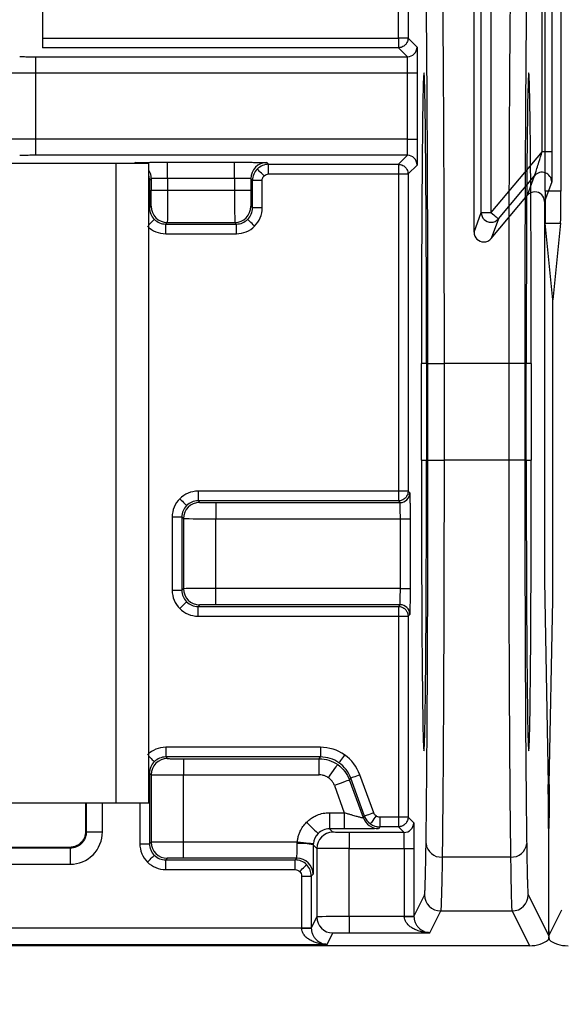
# Model space of a CAD drawing. Extents: x 897.4 to 914.4, y -8.5 to 2.5.
# Tile 25 of 102: x 903.051 to 903.382, y -1.796 to -1.196. Entities that reach past the tile are written whole.
import ezdxf

# ---------------------------------------------------------------- set-up
doc = ezdxf.new("R2010")
doc.units = 0
doc.header["$LTSCALE"] = 4
doc.header["$MEASUREMENT"] = 0
doc.layers.get('0').update_dxf_attribs({"linetype": 'CONTINUOUS'})
doc.layers.get('DEFPOINTS').update_dxf_attribs({"linetype": 'CONTINUOUS'})
doc.layers.add('DIMENSIONS', color=140, linetype='CONTINUOUS')
doc.styles.get("Standard").update_dxf_attribs({"font": 'romans.shx'})
doc.dimstyles.get("Standard").update_dxf_attribs({"dimtxt": 0.15, "dimasz": 0.18, "dimexe": 0.0625, "dimexo": 0.125, "dimgap": 0.0625, "dimtad": 0, "dimtih": 1, "dimtoh": 1, "dimzin": 0, "dimdsep": 46, "dimtxsty": 'Standard', "dimcen": 0, "dimadec": 0, "dimazin": 0, "dimtfac": 1, "dimtofl": 0, "dimtmove": 0, "dimatfit": 3, "dimfxl": 1, "dimtolj": 1, "dimtzin": 0, "dimarcsym": 0})

# ---------------------------------------------------------------- blocks, each defined once
blk = doc.blocks.new('*D8')
at = {"layer": 'DEFPOINTS', "color": 0, "transparency": 16777216}
for p in [(904.34103, -1.3197), (901.40848, -1.3252), (904.34103, -3.02097)]:
    blk.add_point(p, dxfattribs=at)
at = {"layer": 'DIMENSIONS', "color": 0, "lineweight": -2, "transparency": 16777216}
for p, q in [((904.34103, -1.4447), (904.34103, -3.08347)), ((901.40848, -1.4502), (901.40848, -3.08347)), ((901.58848, -3.02097), (902.40511, -3.02097)), ((904.16103, -3.02097), (903.3444, -3.02097))]:
    blk.add_line(p, q, dxfattribs=at)
at = {"layer": 'DIMENSIONS', "color": 0, "transparency": 16777216}
for points in [[(901.58848, -2.99097), (901.58848, -3.05097), (901.40848, -3.02097)], [(904.16103, -2.99097), (904.16103, -3.05097), (904.34103, -3.02097)]]:
    blk.add_solid(points, dxfattribs=at)
at = {"layer": 'DIMENSIONS', "color": 0, "transparency": 16777216, "insert": (902.87475, -3.02097), "char_height": 0.15, "attachment_point": 5}
blk.add_mtext('\\A1;2.93\\P [74.5]', dxfattribs=at)
blk = doc.blocks.new('*D13')
at = {"layer": 'DEFPOINTS', "color": 0, "transparency": 16777216}
for p in [(901.68601, -0.17773), (902.1819, -0.17773), (901.68601, -2.29483)]:
    blk.add_point(p, dxfattribs=at)
at = {"layer": 'DIMENSIONS', "color": 0, "lineweight": -2, "transparency": 16777216}
for p, q in [((901.68601, -0.30273), (901.68601, -2.35733)), ((902.1819, -0.30273), (902.1819, -2.35733)), ((901.86601, -2.29483), (902.0019, -2.29483)), ((902.1819, -2.29483), (902.3619, -2.29483))]:
    blk.add_line(p, q, dxfattribs=at)
at = {"layer": 'DIMENSIONS', "color": 0, "transparency": 16777216}
for points in [[(901.86601, -2.26483), (901.86601, -2.32483), (901.68601, -2.29483)], [(902.0019, -2.26483), (902.0019, -2.32483), (902.1819, -2.29483)]]:
    blk.add_solid(points, dxfattribs=at)
at = {"layer": 'DIMENSIONS', "color": 0, "transparency": 16777216, "insert": (902.83154, -2.29483), "char_height": 0.15, "attachment_point": 5}
blk.add_mtext('\\A1;0.50\\P [12.6]', dxfattribs=at)

msp = doc.modelspace()

# ---------------------------------------------------------------- linework, layer by layer
for p, q in [((903.28215, -1.20674), (903.28215, -1.07102)), ((903.28806, -1.07102), (903.28806, -1.20674)), ((903.32836, -1.3252), (903.32836, -1.11687)), ((903.33272, -1.31322), (903.33272, -1.12885)), ((903.33862, -1.12885), (903.33862, -1.31322)), ((903.3716, -1.30009), (903.3716, -1.14198)), ((903.38125, -1.14198), (903.38125, -1.30009)), ((903.36986, -1.27599), (903.36986, -1.16608)), ((903.37576, -1.16608), (903.37576, -1.27599)), ((903.06515, -1.18403), (903.06515, -1.21273)), ((903.06515, -1.20674), (903.28215, -1.20674)), ((903.28806, -1.20674), (903.28215, -1.20674)), ((903.28215, -1.20674), (903.28215, -1.21264)), ((903.28806, -1.20674), (903.29354, -1.21222)), ((903.28215, -1.21264), (903.06515, -1.21264)), ((903.28764, -1.21813), (903.28215, -1.21264)), ((903.06098, -1.22797), (903.06098, -1.21813)), ((903.06098, -1.21813), (903.28764, -1.21813)), ((903.06098, -1.26843), (903.06098, -1.22797)), ((903.06098, -1.22797), (903.28778, -1.22797)), ((903.28778, -1.22797), (903.29368, -1.22797)), ((903.28778, -1.26843), (903.28778, -1.22797)), ((903.29368, -1.22797), (903.29368, -1.26843)), ((903.28778, -1.26843), (903.06098, -1.26843)), ((903.06098, -1.27827), (903.06098, -1.26843)), ((903.28778, -1.26843), (903.29368, -1.26843)), ((903.28764, -1.27827), (903.06098, -1.27827)), ((903.28215, -1.28376), (903.28764, -1.27827)), ((903.36986, -1.27599), (903.33862, -1.31322)), ((903.36986, -1.27599), (903.37576, -1.27599)), ((902.68501, -1.28312), (903.10986, -1.28312)), ((903.10986, -1.28312), (903.10986, -1.67312)), ((903.10986, -1.28312), (903.12993, -1.28312)), ((903.12115, -1.28312), (903.12158, -1.28269)), ((903.12993, -1.67312), (903.12993, -1.28312)), ((903.14127, -1.28252), (903.18224, -1.28252)), ((903.14127, -1.29236), (903.14127, -1.28252)), ((903.18224, -1.29236), (903.18224, -1.28252)), ((903.20193, -1.28269), (903.20299, -1.28376)), ((903.20299, -1.28376), (903.28215, -1.28376)), ((903.20299, -1.28966), (903.20299, -1.28376)), ((903.28215, -1.28376), (903.28215, -1.28966)), ((903.29354, -1.28418), (903.28806, -1.28966)), ((903.20299, -1.28966), (903.28215, -1.28966)), ((903.28215, -1.28966), (903.28806, -1.28966)), ((903.28215, -1.28966), (903.28215, -1.48312)), ((903.28806, -1.28966), (903.28806, -1.48312)), ((903.34315, -1.31701), (903.36523, -1.29069)), ((903.36087, -1.30267), (903.36523, -1.29069)), ((903.12993, -1.2936), (903.13036, -1.2936)), ((903.13143, -1.29253), (903.13036, -1.2936)), ((903.13036, -1.2936), (903.13036, -1.31035)), ((903.13143, -1.29253), (903.13143, -1.29953)), ((903.18224, -1.29236), (903.14127, -1.29236)), ((903.14127, -1.29236), (903.14127, -1.29953)), ((903.18224, -1.29236), (903.18224, -1.29953)), ((903.19208, -1.29253), (903.19208, -1.29953)), ((903.19315, -1.2936), (903.19208, -1.29253)), ((903.19315, -1.31035), (903.19315, -1.2936)), ((903.19906, -1.2936), (903.19315, -1.2936)), ((903.19906, -1.31035), (903.19906, -1.2936)), ((903.37566, -1.29449), (903.3713, -1.30647)), ((903.13143, -1.29953), (903.14127, -1.29953)), ((903.14127, -1.29953), (903.18224, -1.29953)), ((903.18224, -1.29953), (903.19208, -1.29953)), ((903.33879, -1.32899), (903.36087, -1.30267)), ((903.38125, -1.30009), (903.3716, -1.30009)), ((903.3713, -1.30647), (903.3713, -1.5227)), ((903.12993, -1.31035), (903.13036, -1.31035)), ((903.13036, -1.31035), (903.13134, -1.30937)), ((903.19217, -1.30937), (903.19315, -1.31035)), ((903.19906, -1.31035), (903.19315, -1.31035)), ((903.32836, -1.3252), (903.33272, -1.31322)), ((903.33272, -1.31322), (903.33862, -1.31322)), ((903.1402, -1.3202), (903.14118, -1.31922)), ((903.1402, -1.3202), (903.18331, -1.3202)), ((903.1402, -1.3261), (903.1402, -1.3202)), ((903.14118, -1.31922), (903.18233, -1.31922)), ((903.18233, -1.31922), (903.18331, -1.3202)), ((903.18331, -1.3261), (903.18331, -1.3202)), ((903.34315, -1.31701), (903.33879, -1.32899)), ((903.37642, -1.36649), (903.37176, -1.3197)), ((903.37176, -1.3197), (903.38109, -1.3197)), ((903.38109, -1.3197), (903.37642, -1.36649)), ((903.1402, -1.3261), (903.18331, -1.3261)), ((903.37642, -1.5227), (903.37642, -1.36649)), ((903.29621, -1.46425), (903.29621, -1.4052)), ((903.2993, -1.4052), (903.29621, -1.4052)), ((903.2993, -1.4052), (903.2993, -1.46425)), ((903.30016, -1.46425), (903.30016, -1.4052)), ((903.30016, -1.4052), (903.31, -1.4052)), ((903.31, -1.4052), (903.31, -1.46425)), ((903.34944, -1.4052), (903.31, -1.4052)), ((903.34944, -1.4052), (903.34944, -1.46425)), ((903.35928, -1.4052), (903.34944, -1.4052)), ((903.35928, -1.4052), (903.35928, -1.46425)), ((903.36014, -1.46425), (903.36014, -1.4052)), ((903.36323, -1.4052), (903.36014, -1.4052)), ((903.36323, -1.4052), (903.36323, -1.46425)), ((903.29621, -1.46425), (903.2993, -1.46425)), ((903.30016, -1.46425), (903.31, -1.46425)), ((903.34944, -1.46425), (903.31, -1.46425)), ((903.35928, -1.46425), (903.34944, -1.46425)), ((903.36014, -1.46425), (903.36323, -1.46425)), ((903.15991, -1.48312), (903.15991, -1.48902)), ((903.28215, -1.48312), (903.15991, -1.48312)), ((903.28215, -1.48312), (903.28215, -1.48902)), ((903.28806, -1.48312), (903.28215, -1.48312)), ((903.28806, -1.48312), (903.28913, -1.48418)), ((903.15991, -1.48902), (903.16089, -1.49)), ((903.28215, -1.48902), (903.15991, -1.48902)), ((903.28322, -1.49009), (903.28215, -1.48902)), ((903.17073, -1.49009), (903.17073, -1.49993)), ((903.17073, -1.49009), (903.28322, -1.49009)), ((903.14416, -1.49886), (903.14416, -1.5436)), ((903.14416, -1.49886), (903.15007, -1.49886)), ((903.15007, -1.49886), (903.15105, -1.49985)), ((903.15007, -1.49886), (903.15007, -1.5436)), ((903.15105, -1.49985), (903.15105, -1.54262)), ((903.17073, -1.49993), (903.28336, -1.49993)), ((903.17073, -1.54253), (903.17073, -1.49993)), ((903.28336, -1.54253), (903.28336, -1.49993)), ((903.28336, -1.49993), (903.28926, -1.49993)), ((903.28926, -1.49993), (903.28926, -1.54253)), ((903.15105, -1.54262), (903.15007, -1.5436)), ((903.28336, -1.54253), (903.17073, -1.54253)), ((903.17073, -1.55237), (903.17073, -1.54253)), ((903.28336, -1.54253), (903.28926, -1.54253)), ((903.14416, -1.5436), (903.15007, -1.5436)), ((903.16089, -1.55246), (903.15991, -1.55344)), ((903.15991, -1.55344), (903.28215, -1.55344)), ((903.15991, -1.55935), (903.15991, -1.55344)), ((903.28322, -1.55237), (903.17073, -1.55237)), ((903.28215, -1.55344), (903.28322, -1.55237)), ((903.28215, -1.55344), (903.28215, -1.55935)), ((903.37145, -1.54946), (903.37356, -1.66207)), ((903.37417, -1.66207), (903.37627, -1.54946)), ((903.15991, -1.55935), (903.28215, -1.55935)), ((903.28215, -1.55935), (903.28806, -1.55935)), ((903.28215, -1.55935), (903.28215, -1.68194)), ((903.28913, -1.55828), (903.28806, -1.55935)), ((903.28806, -1.55935), (903.28806, -1.68194)), ((903.1402, -1.63935), (903.1402, -1.64525)), ((903.2346, -1.63935), (903.1402, -1.63935)), ((903.2346, -1.63935), (903.2346, -1.64525)), ((903.1402, -1.64525), (903.14118, -1.64623)), ((903.2346, -1.64525), (903.1402, -1.64525)), ((903.23385, -1.64632), (903.2346, -1.64525)), ((903.15103, -1.64632), (903.15103, -1.65616)), ((903.15103, -1.64632), (903.23385, -1.64632)), ((903.23385, -1.65616), (903.23385, -1.64632)), ((903.12993, -1.65509), (903.13036, -1.65509)), ((903.13036, -1.65509), (903.13134, -1.65608)), ((903.13036, -1.65509), (903.13036, -1.6982)), ((903.13134, -1.65608), (903.13134, -1.69722)), ((903.15103, -1.69713), (903.15103, -1.65616)), ((903.15103, -1.65616), (903.23385, -1.65616)), ((903.26708, -1.67935), (903.25865, -1.65618)), ((903.2431, -1.66264), (903.24914, -1.67924)), ((903.25235, -1.65927), (903.2531, -1.6582)), ((903.26078, -1.68243), (903.25235, -1.65927)), ((903.26153, -1.68137), (903.2531, -1.6582)), ((902.68501, -1.67312), (903.10986, -1.67312)), ((903.09136, -1.67312), (903.09136, -1.69055)), ((903.09179, -1.67312), (903.09179, -1.69098)), ((903.10163, -1.69098), (903.10163, -1.67312)), ((903.10986, -1.67312), (903.12993, -1.67312)), ((903.12445, -1.67312), (903.12445, -1.6982)), ((903.24008, -1.67924), (903.24008, -1.68908)), ((903.24008, -1.67924), (903.24914, -1.67924)), ((903.24914, -1.67924), (903.24914, -1.68908)), ((903.26078, -1.68243), (903.26153, -1.68137)), ((903.27078, -1.68194), (903.27078, -1.68784)), ((903.28215, -1.68194), (903.27078, -1.68194)), ((903.28215, -1.68194), (903.28215, -1.68784)), ((903.28806, -1.68194), (903.28215, -1.68194)), ((903.28806, -1.68194), (903.29148, -1.68536)), ((903.09136, -1.69055), (903.09179, -1.69098)), ((903.09179, -1.69098), (903.10163, -1.69098)), ((903.24219, -1.69118), (903.24008, -1.68908)), ((903.24914, -1.68908), (903.24008, -1.68908)), ((903.25203, -1.69126), (903.25203, -1.70111)), ((903.28558, -1.69126), (903.25203, -1.69126)), ((903.27078, -1.68784), (903.27003, -1.68891)), ((903.28215, -1.68784), (903.27078, -1.68784)), ((903.28558, -1.69126), (903.28215, -1.68784)), ((903.3737, -1.68883), (903.3737, -1.72724)), ((903.37402, -1.72724), (903.37402, -1.68883)), ((903.12445, -1.6982), (903.13036, -1.6982)), ((903.13134, -1.69722), (903.13036, -1.6982)), ((903.22048, -1.69713), (903.15103, -1.69713)), ((903.15103, -1.70698), (903.15103, -1.69713)), ((903.23234, -1.70102), (903.23024, -1.69892)), ((903.08195, -1.70082), (902.70583, -1.70082)), ((903.08152, -1.70039), (902.70626, -1.70039)), ((903.08195, -1.70082), (903.08152, -1.70039)), ((903.08195, -1.70082), (903.08195, -1.71067)), ((903.23234, -1.70102), (903.23234, -1.74275)), ((903.25203, -1.70111), (903.28571, -1.70111)), ((903.25203, -1.74258), (903.25203, -1.70111)), ((903.28571, -1.70111), (903.28571, -1.74231)), ((903.28571, -1.70111), (903.29162, -1.70111)), ((903.29162, -1.70111), (903.29162, -1.74231)), ((902.70583, -1.71067), (903.08195, -1.71067)), ((903.14118, -1.70706), (903.1402, -1.70804)), ((903.1402, -1.70804), (903.21916, -1.70804)), ((903.1402, -1.71395), (903.1402, -1.70804)), ((903.22023, -1.70698), (903.15103, -1.70698)), ((903.21916, -1.70804), (903.22023, -1.70698)), ((903.21916, -1.71395), (903.21916, -1.70804)), ((903.35057, -1.70631), (903.30887, -1.70631)), ((903.1402, -1.71395), (903.21916, -1.71395)), ((903.23007, -1.71682), (903.229, -1.71788)), ((903.2231, -1.71788), (903.2231, -1.74943)), ((903.2231, -1.71788), (903.229, -1.71788)), ((903.229, -1.71788), (903.229, -1.74943)), ((903.2981, -1.72934), (903.29162, -1.74231)), ((903.36133, -1.72934), (903.37386, -1.7544)), ((903.30133, -1.75242), (903.30795, -1.73918)), ((903.30795, -1.73918), (903.35149, -1.73918)), ((903.35149, -1.73918), (903.3621, -1.76041)), ((903.37386, -1.7544), (903.38183, -1.73847)), ((903.23234, -1.74275), (903.229, -1.74943)), ((903.28572, -1.74258), (903.25203, -1.74258)), ((903.25203, -1.74258), (903.25203, -1.75242)), ((903.28571, -1.74231), (903.29162, -1.74231)), ((903.28572, -1.74258), (903.28571, -1.74231)), ((903.2231, -1.7497), (902.56468, -1.7497)), ((903.2231, -1.7497), (903.2231, -1.74943)), ((903.2231, -1.74943), (903.229, -1.74943)), ((903.23871, -1.75954), (903.24219, -1.75259)), ((903.25203, -1.75242), (903.30133, -1.75242)), ((902.54907, -1.75954), (903.23871, -1.75954)), ((903.3621, -1.76041), (902.42568, -1.76041))]:
    msp.add_line(p, q)
at = {"flags": 128}
for points in [[(903.12447, -1.28312), (903.1235, -1.28288), (903.12158, -1.28269)], [(903.20021, -1.29081), (903.1994, -1.29001), (903.19862, -1.28923), (903.1979, -1.28851), (903.19727, -1.28788), (903.19675, -1.28736), (903.19637, -1.28697), (903.19612, -1.28673), (903.19603, -1.28664)], [(903.33862, -1.31322), (903.3395, -1.31395), (903.34034, -1.31466), (903.34112, -1.31532), (903.34181, -1.31589), (903.34237, -1.31636), (903.34279, -1.31672), (903.34305, -1.31694), (903.34315, -1.31701)], [(903.12993, -1.32062), (903.13065, -1.3199), (903.13137, -1.31919), (903.132, -1.31856), (903.13252, -1.31804), (903.13291, -1.31765), (903.13315, -1.3174), (903.13324, -1.31731)], [(903.19444, -1.32149), (903.19364, -1.32068), (903.19286, -1.3199), (903.19214, -1.31919), (903.19151, -1.31856), (903.19099, -1.31804), (903.1906, -1.31765), (903.19036, -1.3174), (903.19027, -1.31731)], [(903.14877, -1.48773), (903.14958, -1.48854), (903.15036, -1.48932), (903.15108, -1.49003), (903.15171, -1.49066), (903.15223, -1.49118), (903.15262, -1.49157), (903.15286, -1.49182), (903.15295, -1.49191)], [(903.14877, -1.55473), (903.14958, -1.55393), (903.15036, -1.55315), (903.15108, -1.55243), (903.15171, -1.5518), (903.15223, -1.55128), (903.15262, -1.55089), (903.15286, -1.55065), (903.15295, -1.55056)], [(903.12993, -1.64483), (903.13065, -1.64555), (903.13137, -1.64626), (903.132, -1.64689), (903.13252, -1.64741), (903.13291, -1.6478), (903.13315, -1.64805), (903.13324, -1.64813)], [(903.24928, -1.64397), (903.24862, -1.64491), (903.24799, -1.64581), (903.24741, -1.64665), (903.2469, -1.64738), (903.24647, -1.64798), (903.24616, -1.64843), (903.24596, -1.64871), (903.24589, -1.64881)], [(903.2395, -1.65794), (903.24059, -1.65638), (903.24165, -1.65487), (903.24262, -1.65349), (903.24347, -1.65227), (903.24417, -1.65127), (903.2447, -1.65052), (903.24503, -1.65005), (903.24514, -1.64988)], [(903.25865, -1.65618), (903.25757, -1.65658), (903.25653, -1.65695), (903.25558, -1.6573), (903.25474, -1.65761), (903.25405, -1.65786), (903.25353, -1.65805), (903.25321, -1.65816), (903.2531, -1.6582)], [(903.25235, -1.65927), (903.25216, -1.65934), (903.25162, -1.65953), (903.25076, -1.65985), (903.24961, -1.66027), (903.24822, -1.66078), (903.24662, -1.66136), (903.2449, -1.66198), (903.2431, -1.66264)], [(903.26708, -1.67935), (903.266, -1.67974), (903.26496, -1.68011), (903.26401, -1.68046), (903.26317, -1.68077), (903.26248, -1.68102), (903.26196, -1.68121), (903.26164, -1.68132), (903.26153, -1.68137)], [(903.26852, -1.68122), (903.26786, -1.68216), (903.26723, -1.68306), (903.26665, -1.6839), (903.26614, -1.68463), (903.26571, -1.68523), (903.2654, -1.68568), (903.2652, -1.68596), (903.26513, -1.68606)], [(903.22616, -1.685), (903.22751, -1.68635), (903.22881, -1.68764), (903.23, -1.68884), (903.23106, -1.68989), (903.23192, -1.69076), (903.23257, -1.69141), (903.23298, -1.69181), (903.23312, -1.69196)], [(903.22048, -1.69713), (903.22238, -1.69731), (903.22421, -1.69747), (903.2259, -1.69763), (903.22738, -1.69776), (903.2286, -1.69787), (903.22951, -1.69796), (903.23008, -1.69801), (903.23028, -1.69803)], [(903.12907, -1.70934), (903.12988, -1.70853), (903.13065, -1.70775), (903.13137, -1.70703), (903.132, -1.7064), (903.13252, -1.70588), (903.13291, -1.70549), (903.13315, -1.70525), (903.13324, -1.70516)], [(903.22195, -1.7151), (903.22275, -1.71429), (903.22353, -1.71351), (903.22425, -1.7128), (903.22488, -1.71217), (903.2254, -1.71165), (903.22579, -1.71126), (903.22603, -1.71101), (903.22612, -1.71093)], [(903.28572, -1.74258), (903.28686, -1.74256), (903.28796, -1.74254), (903.28898, -1.74253), (903.28987, -1.74251), (903.29061, -1.7425), (903.29116, -1.74249), (903.2915, -1.74248), (903.29162, -1.74248)], [(903.2231, -1.7497), (903.22425, -1.74968), (903.22535, -1.74966), (903.22637, -1.74965), (903.22726, -1.74963), (903.22799, -1.74962), (903.22854, -1.74961), (903.22888, -1.7496), (903.22901, -1.7496)]]:
    msp.add_lwpolyline(points, dxfattribs=at)
for centre, radius, start, end in [((903.28764, -1.21222), 0.00591, 270.00452, 359.99513), ((903.28764, -1.28418), 0.00591, 0.00487, 89.99548), ((903.20193, -1.29253), 0.00984, 90.00552, 179.99465), ((903.12158, -1.29253), 0.00984, 0.00464, 31.9535), ((903.36975, -1.29449), 0.00591, 0.02179, 139.97822), ((903.14118, -1.30937), 0.00984, 180.0051, 269.99515), ((903.18233, -1.30937), 0.00984, 270.00486, 359.99488), ((903.33862, -1.31322), 0.00591, 180.02161, 269.99333), ((903.33862, -1.31322), 0.0059, 269.98253, 319.98676), ((903.28322, -1.48418), 0.00591, 270.00455, 359.995), ((903.16089, -1.49985), 0.00984, 90.00553, 179.99463), ((903.16089, -1.54262), 0.00984, 180.00513, 269.99514), ((903.28322, -1.55828), 0.00591, 0.005, 89.99473), ((903.14118, -1.65608), 0.00984, 90.00485, 179.9949), ((903.27003, -1.67906), 0.00984, 200.003, 269.99713), ((903.28558, -1.68536), 0.00591, 270.00527, 359.995), ((903.24219, -1.70102), 0.00984, 90.00486, 179.99487), ((903.14118, -1.69722), 0.00984, 180.00492, 269.99491), ((903.22279, -1.72639), 0.02846, 74.82, 94.81583), ((903.30823, -1.69709), 0.00924, 185.39719, 274.00359), ((903.35121, -1.69709), 0.00924, 265.99634, 354.60293), ((903.22023, -1.71682), 0.00984, 0.00511, 89.99515), ((903.30795, -1.72934), 0.00984, 180.01364, 269.99303), ((903.35149, -1.72934), 0.00984, 270.00692, 359.98647), ((903.24219, -1.74275), 0.00984, 180.01327, 269.99298)]:
    msp.add_arc(centre, radius, start, end)
for centre, major_axis, ratio, start_param, end_param in [((903.29775, -1.4052), (0, 0.17717), 0.008727, 0, 1.570796), ((903.29775, -1.4052), (0, 0.17717), 0.008727, 4.712389, 6.283185), ((903.36168, -1.4052), (0, 0.17717), 0.008727, 0, 1.570796), ((903.36168, -1.4052), (0, 0.17717), 0.008727, 4.712389, 6.283185), ((903.36539, -1.30647), (0.00202, 0.00555), 0.999675, 0.348961, 1.221626), ((903.36539, -1.30647), (0.00202, 0.00555), 0.999675, 5.061559, 6.632147), ((903.37177, -1.30009), (0, 0.01969), 0.008727, 1.570796, 3.054323), ((903.38107, -1.30009), (0, 0.01969), 0.008727, 3.228862, 4.712389), ((903.33426, -1.3252), (-0.00202, -0.00555), 0.999675, 5.061559, 6.632147), ((903.33426, -1.3252), (-0.00202, -0.00555), 0.999675, 0.348961, 1.221626), ((903.29775, -1.46425), (0, 0.17717), 0.008727, 1.570796, 4.712389), ((903.36168, -1.46425), (0, 0.17717), 0.008727, 1.570796, 4.712389), ((903.37156, -1.5227), (0, 0.02953), 0.008727, 1.570796, 2.70526), ((903.37617, -1.5227), (0, 0.02953), 0.008727, 3.577925, 4.712389), ((903.37345, -1.68883), (0, 0.02953), 0.008727, 4.712389, 5.846853), ((903.37428, -1.68883), (0, 0.02953), 0.008727, 0.436332, 1.570796), ((903.37396, -1.72724), (0, 0.02953), 0.008727, 1.570796, 2.738614), ((903.37376, -1.72724), (0, 0.02953), 0.008727, 3.544571, 4.712389), ((903.36456, -1.75548), (0.01012, 0.00152), 0.462497, 4.398132, 5.706334), ((903.38316, -1.75548), (0.01012, -0.00152), 0.462497, 3.718444, 5.026646)]:
    msp.add_ellipse(centre, major_axis=major_axis, ratio=ratio, start_param=start_param, end_param=end_param)
for points, knots in [([(903.30772, -1.12016), (903.30775, -1.12038), (903.30781, -1.12082), (903.3079, -1.12195), (903.30798, -1.12341), (903.30806, -1.12519), (903.30814, -1.12728), (903.30822, -1.12965), (903.3083, -1.13229), (903.30837, -1.13517), (903.30844, -1.13828), (903.30851, -1.14159), (903.30858, -1.14508), (903.30864, -1.14875), (903.30871, -1.15256), (903.30877, -1.15651), (903.30883, -1.16057), (903.30889, -1.16473), (903.30894, -1.16898), (903.30899, -1.17329), (903.30904, -1.17766), (903.30909, -1.18207), (903.30914, -1.18651), (903.30918, -1.19096), (903.30923, -1.19541), (903.30927, -1.19985), (903.3093, -1.20427), (903.30937, -1.21266), (903.30947, -1.22552), (903.30958, -1.24353), (903.30968, -1.26234), (903.30976, -1.28182), (903.30984, -1.30183), (903.3099, -1.32223), (903.30994, -1.34288), (903.30998, -1.36366), (903.31, -1.38445), (903.31, -1.39831), (903.31, -1.4052)], [0, 0, 0, 0, 0.024358, 0.048306, 0.071844, 0.094972, 0.11769, 0.139997, 0.161895, 0.183383, 0.204461, 0.225129, 0.245387, 0.265235, 0.284673, 0.303701, 0.322319, 0.340527, 0.358325, 0.375713, 0.392691, 0.409259, 0.425417, 0.441165, 0.456503, 0.471431, 0.485948, 0.500056, 0.552343, 0.604121, 0.655389, 0.706147, 0.756396, 0.806136, 0.855366, 0.904087, 0.952298, 1, 1, 1, 1]), ([(903.35171, -1.12016), (903.35141, -1.12205), (903.35111, -1.13086), (903.35056, -1.1611), (903.35031, -1.18252), (903.34989, -1.23492), (903.34972, -1.26588), (903.34949, -1.33297), (903.34944, -1.36907), (903.34944, -1.4052)], [0, 0, 0, 0, 0.25, 0.25, 0.5, 0.5, 0.75, 0.75, 1, 1, 1, 1]), ([(903.30016, -1.4052), (903.30016, -1.40193), (903.30016, -1.3954), (903.30015, -1.38562), (903.30015, -1.37587), (903.30013, -1.36614), (903.30011, -1.35119), (903.30007, -1.33116), (903.3, -1.30626), (903.29991, -1.28194), (903.29975, -1.25039), (903.29951, -1.21423), (903.29921, -1.18436), (903.29894, -1.16501), (903.29873, -1.15307), (903.29852, -1.14355), (903.29833, -1.13734), (903.29816, -1.13347), (903.29802, -1.13112), (903.29793, -1.13036), (903.29788, -1.12998)], [0, 0, 0, 0, 0.023446, 0.046851, 0.070245, 0.093658, 0.11712, 0.178916, 0.240761, 0.304953, 0.369193, 0.499999, 0.630807, 0.695, 0.759242, 0.82104, 0.882887, 0.921936, 0.960928, 1, 1, 1, 1]), ([(903.36156, -1.12998), (903.36153, -1.13019), (903.36147, -1.1306), (903.36139, -1.13165), (903.3613, -1.13302), (903.36122, -1.13475), (903.36109, -1.13794), (903.36092, -1.14355), (903.3607, -1.15306), (903.3605, -1.165), (903.36023, -1.18435), (903.35993, -1.21423), (903.35968, -1.25038), (903.35953, -1.28193), (903.35943, -1.30625), (903.35936, -1.33115), (903.35932, -1.3533), (903.35929, -1.3726), (903.35928, -1.38887), (903.35928, -1.39975), (903.35928, -1.4052)], [0, 0, 0, 0, 0.023447, 0.046853, 0.070248, 0.093662, 0.117124, 0.178923, 0.240769, 0.304962, 0.369204, 0.500011, 0.630818, 0.69501, 0.75925, 0.821046, 0.882891, 0.921939, 0.96093, 1, 1, 1, 1]), ([(903.28806, -1.20674), (903.28802, -1.20726), (903.28795, -1.20821), (903.28746, -1.20942), (903.28691, -1.21028), (903.28598, -1.21134), (903.28474, -1.21215), (903.28343, -1.21253), (903.2828, -1.21261), (903.28244, -1.21264), (903.28226, -1.21264), (903.28215, -1.21264)], [0, 0, 0, 0, 0.167515, 0.306819, 0.417844, 0.500535, 0.759523, 0.883187, 0.942553, 0.965773, 1, 1, 1, 1]), ([(903.29354, -1.21222), (903.29355, -1.21225), (903.29356, -1.21231), (903.29358, -1.21271), (903.29361, -1.21378), (903.29364, -1.21598), (903.29366, -1.21929), (903.29367, -1.22208), (903.29368, -1.22501), (903.29368, -1.22698), (903.29368, -1.22797)], [0, 0, 0, 0, 0.079743, 0.159521, 0.240575, 0.499392, 0.627985, 0.759573, 0.879062, 1, 1, 1, 1]), ([(903.05114, -1.21804), (903.05117, -1.21805), (903.05125, -1.21806), (903.05183, -1.21808), (903.05275, -1.21809), (903.05401, -1.2181), (903.05555, -1.21812), (903.05729, -1.21812), (903.05913, -1.21813), (903.06036, -1.21813), (903.06098, -1.21813)], [0, 0, 0, 0, 0.1269752, 0.2493619, 0.3721542, 0.5002988, 0.6286582, 0.7600085, 0.8792813, 1, 1, 1, 1]), ([(903.28778, -1.22797), (903.28775, -1.22541), (903.28773, -1.22286), (903.28768, -1.21922), (903.28766, -1.21815), (903.28764, -1.21813)], [0, 0, 0, 0, 0.5, 0.5, 1, 1, 1, 1]), ([(903.04129, -1.22789), (903.04134, -1.22791), (903.04348, -1.22793), (903.05076, -1.22796), (903.05584, -1.22797), (903.06098, -1.22797)], [0, 0, 0, 0, 0.5, 0.5, 1, 1, 1, 1]), ([(903.06098, -1.26843), (903.05584, -1.26843), (903.05076, -1.26844), (903.04348, -1.26847), (903.04134, -1.26849), (903.04129, -1.26851)], [0, 0, 0, 0, 0.5, 0.5, 1, 1, 1, 1]), ([(903.28764, -1.27827), (903.28766, -1.27825), (903.28768, -1.27718), (903.28773, -1.27354), (903.28775, -1.27099), (903.28778, -1.26843)], [0, 0, 0, 0, 0.5, 0.5, 1, 1, 1, 1]), ([(903.29368, -1.26843), (903.29368, -1.26908), (903.29368, -1.27039), (903.29368, -1.27233), (903.29367, -1.2756), (903.29365, -1.27891), (903.29362, -1.28163), (903.2936, -1.28308), (903.29357, -1.284), (903.29355, -1.28412), (903.29354, -1.28418)], [0, 0, 0, 0, 0.07974, 0.159515, 0.240566, 0.49938, 0.627973, 0.759565, 0.879058, 1, 1, 1, 1]), ([(903.06098, -1.27827), (903.06033, -1.27827), (903.05905, -1.27827), (903.05721, -1.27828), (903.05551, -1.27829), (903.054, -1.2783), (903.05272, -1.27831), (903.05182, -1.27832), (903.05125, -1.27834), (903.05117, -1.27835), (903.05114, -1.27836)], [0, 0, 0, 0, 0.12697, 0.249353, 0.372143, 0.500287, 0.628647, 0.76, 0.879277, 1, 1, 1, 1]), ([(903.36523, -1.29069), (903.36525, -1.29065), (903.36529, -1.29054), (903.36549, -1.28993), (903.36578, -1.28903), (903.36617, -1.28779), (903.36686, -1.28558), (903.36815, -1.28163), (903.36921, -1.27813), (903.36986, -1.27599)], [0, 0, 0, 0, 0.051682, 0.111496, 0.183484, 0.269995, 0.372386, 0.616589, 1, 1, 1, 1]), ([(903.37576, -1.27599), (903.37576, -1.27721), (903.37576, -1.27956), (903.37576, -1.28297), (903.37575, -1.28612), (903.37573, -1.28894), (903.37572, -1.29136), (903.3757, -1.2931), (903.37568, -1.29425), (903.37567, -1.29441), (903.37566, -1.29449)], [0, 0, 0, 0, 0.1518483, 0.2952297, 0.4328093, 0.5675967, 0.6923334, 0.8086728, 0.9062001, 1, 1, 1, 1]), ([(903.12158, -1.28269), (903.12162, -1.28268), (903.12169, -1.28267), (903.12219, -1.28265), (903.12312, -1.28262), (903.12475, -1.2826), (903.12729, -1.28257), (903.13042, -1.28255), (903.1339, -1.28253), (903.13757, -1.28252), (903.14003, -1.28252), (903.14127, -1.28252)], [0, 0, 0, 0, 0.079634, 0.159304, 0.240247, 0.368664, 0.500074, 0.628491, 0.759901, 0.879227, 1, 1, 1, 1]), ([(903.18224, -1.28252), (903.18306, -1.28252), (903.18469, -1.28252), (903.18711, -1.28252), (903.18994, -1.28253), (903.19306, -1.28255), (903.19617, -1.28257), (903.19875, -1.2826), (903.20055, -1.28263), (903.2017, -1.28266), (903.20185, -1.28268), (903.20193, -1.28269)], [0, 0, 0, 0, 0.079631, 0.159298, 0.240238, 0.368653, 0.500062, 0.62848, 0.759892, 0.879223, 1, 1, 1, 1]), ([(903.28215, -1.28376), (903.28226, -1.28376), (903.28243, -1.28376), (903.28279, -1.28379), (903.28343, -1.28387), (903.28475, -1.28425), (903.28626, -1.28526), (903.28771, -1.28716), (903.28793, -1.28871), (903.28806, -1.28966)], [0, 0, 0, 0, 0.0326707, 0.0576054, 0.1171349, 0.2411405, 0.5008426, 0.6945001, 1, 1, 1, 1]), ([(903.13036, -1.2936), (903.13034, -1.29295), (903.13031, -1.29203), (903.13002, -1.29116), (903.12993, -1.2909)], [0, 0, 0, 0, 0.703653, 1, 1, 1, 1]), ([(903.14127, -1.29236), (903.14061, -1.29236), (903.1392, -1.29236), (903.13708, -1.29238), (903.13498, -1.2924), (903.13313, -1.29244), (903.13174, -1.29248), (903.13153, -1.29251), (903.13143, -1.29253)], [0, 0, 0, 0, 0.129436, 0.273791, 0.433046, 0.607181, 0.796174, 1, 1, 1, 1]), ([(903.19208, -1.29253), (903.19204, -1.29252), (903.19196, -1.2925), (903.19141, -1.29247), (903.19061, -1.29245), (903.1896, -1.29242), (903.18845, -1.2924), (903.18721, -1.29239), (903.18593, -1.29238), (903.18466, -1.29237), (903.18343, -1.29236), (903.18263, -1.29236), (903.18224, -1.29236)], [0, 0, 0, 0, 0.1241798, 0.2429908, 0.3564313, 0.4644993, 0.5671931, 0.6645112, 0.7564522, 0.8430147, 0.9241976, 1, 1, 1, 1]), ([(903.13134, -1.30937), (903.13135, -1.30934), (903.13136, -1.30926), (903.13137, -1.30868), (903.13139, -1.30776), (903.1314, -1.3065), (903.13141, -1.30496), (903.13142, -1.30322), (903.13143, -1.30138), (903.13143, -1.30015), (903.13143, -1.29953)], [0, 0, 0, 0, 0.126975, 0.249362, 0.372154, 0.500299, 0.628658, 0.760008, 0.879281, 1, 1, 1, 1]), ([(903.14127, -1.29953), (903.14125, -1.30466), (903.14124, -1.30975), (903.14121, -1.31703), (903.1412, -1.31917), (903.14118, -1.31922)], [0, 0, 0, 0, 0.5, 0.5, 1, 1, 1, 1]), ([(903.18224, -1.29953), (903.18224, -1.30467), (903.18225, -1.30975), (903.18228, -1.31703), (903.1823, -1.31917), (903.18233, -1.31922)], [0, 0, 0, 0, 0.5, 0.5, 1, 1, 1, 1]), ([(903.19208, -1.29953), (903.19208, -1.30018), (903.19208, -1.30146), (903.19209, -1.3033), (903.1921, -1.305), (903.19211, -1.3065), (903.19212, -1.30778), (903.19214, -1.30869), (903.19215, -1.30926), (903.19216, -1.30934), (903.19217, -1.30937)], [0, 0, 0, 0, 0.12697, 0.249353, 0.372143, 0.500287, 0.628647, 0.76, 0.879277, 1, 1, 1, 1]), ([(903.29903, -1.69796), (903.29905, -1.6962), (903.2991, -1.69267), (903.29917, -1.68702), (903.29924, -1.68113), (903.2993, -1.67495), (903.29937, -1.66851), (903.29943, -1.66179), (903.29954, -1.64876), (903.2997, -1.62813), (903.29986, -1.59823), (903.3, -1.56614), (903.30007, -1.53814), (903.30012, -1.51544), (903.30014, -1.49849), (903.30016, -1.48142), (903.30016, -1.46998), (903.30016, -1.46425)], [0, 0, 0, 0, 0.035248, 0.070388, 0.105464, 0.140521, 0.175603, 0.210755, 0.246021, 0.372981, 0.500017, 0.626976, 0.75401, 0.815613, 0.876986, 0.938369, 1, 1, 1, 1]), ([(903.31, -1.46425), (903.31, -1.4679), (903.31, -1.47523), (903.30999, -1.48625), (903.30998, -1.49733), (903.30997, -1.50845), (903.30995, -1.51961), (903.30993, -1.53076), (903.30991, -1.54191), (903.30988, -1.55301), (903.30984, -1.56406), (903.3098, -1.57503), (903.30976, -1.5859), (903.30972, -1.59664), (903.30967, -1.60723), (903.30962, -1.61765), (903.30956, -1.62786), (903.3095, -1.63785), (903.30943, -1.64758), (903.30937, -1.65704), (903.30929, -1.66619), (903.30922, -1.675), (903.30914, -1.68346), (903.30905, -1.69153), (903.30896, -1.69921), (903.3089, -1.70394), (903.30887, -1.70631)], [0, 0, 0, 0, 0.037868, 0.076065, 0.114594, 0.153452, 0.192641, 0.23216, 0.27201, 0.31219, 0.3527, 0.393541, 0.434712, 0.476213, 0.518045, 0.560207, 0.6027, 0.645523, 0.688676, 0.73216, 0.775974, 0.820118, 0.864593, 0.909398, 0.954534, 1, 1, 1, 1]), ([(903.34944, -1.46425), (903.34944, -1.48833), (903.34946, -1.51241), (903.34956, -1.55903), (903.34964, -1.58157), (903.34984, -1.62369), (903.34996, -1.64326), (903.35024, -1.67819), (903.35039, -1.69355), (903.35057, -1.70631)], [0, 0, 0, 0, 0.25, 0.25, 0.5, 0.5, 0.75, 0.75, 1, 1, 1, 1]), ([(903.35928, -1.46425), (903.35928, -1.46753), (903.35928, -1.47407), (903.35928, -1.48386), (903.35929, -1.49361), (903.3593, -1.50332), (903.35932, -1.51298), (903.35933, -1.5226), (903.35937, -1.54046), (903.35944, -1.56613), (903.35957, -1.59821), (903.35974, -1.62812), (903.35991, -1.65063), (903.36005, -1.66693), (903.36016, -1.67815), (903.36028, -1.6886), (903.36037, -1.69484), (903.36041, -1.69796)], [0, 0, 0, 0, 0.035247, 0.070387, 0.105462, 0.140517, 0.175599, 0.21075, 0.246016, 0.372974, 0.500009, 0.626969, 0.754005, 0.815609, 0.876983, 0.938367, 1, 1, 1, 1]), ([(903.28806, -1.48312), (903.28802, -1.48364), (903.28795, -1.48458), (903.28746, -1.48579), (903.28691, -1.48666), (903.28598, -1.48771), (903.28474, -1.48853), (903.28343, -1.48891), (903.2828, -1.48899), (903.28244, -1.48902), (903.28226, -1.48902), (903.28215, -1.48902)], [0, 0, 0, 0, 0.167515, 0.306819, 0.417844, 0.500535, 0.759523, 0.883187, 0.942553, 0.965773, 1, 1, 1, 1]), ([(903.28913, -1.48418), (903.28913, -1.48421), (903.28914, -1.48427), (903.28916, -1.48467), (903.28919, -1.48574), (903.28922, -1.48794), (903.28924, -1.49125), (903.28925, -1.49403), (903.28926, -1.49697), (903.28926, -1.49894), (903.28926, -1.49993)], [0, 0, 0, 0, 0.079743, 0.159521, 0.240575, 0.499392, 0.627985, 0.759573, 0.879062, 1, 1, 1, 1]), ([(903.16089, -1.49), (903.16093, -1.49001), (903.161, -1.49002), (903.16158, -1.49004), (903.16251, -1.49005), (903.16376, -1.49006), (903.16531, -1.49008), (903.16705, -1.49008), (903.16888, -1.49009), (903.17011, -1.49009), (903.17073, -1.49009)], [0, 0, 0, 0, 0.126975, 0.249362, 0.372154, 0.500299, 0.628658, 0.760008, 0.879281, 1, 1, 1, 1]), ([(903.28336, -1.49993), (903.28333, -1.49737), (903.28331, -1.49482), (903.28327, -1.49118), (903.28324, -1.49011), (903.28322, -1.49009)], [0, 0, 0, 0, 0.5, 0.5, 1, 1, 1, 1]), ([(903.15105, -1.49985), (903.15109, -1.49987), (903.15324, -1.49989), (903.16051, -1.49992), (903.16559, -1.49993), (903.17073, -1.49993)], [0, 0, 0, 0, 0.5, 0.5, 1, 1, 1, 1]), ([(903.17073, -1.54253), (903.16559, -1.54253), (903.16051, -1.54254), (903.15324, -1.54257), (903.15109, -1.5426), (903.15105, -1.54262)], [0, 0, 0, 0, 0.5, 0.5, 1, 1, 1, 1]), ([(903.28322, -1.55237), (903.28324, -1.55235), (903.28327, -1.55128), (903.28331, -1.54764), (903.28333, -1.5451), (903.28336, -1.54253)], [0, 0, 0, 0, 0.5, 0.5, 1, 1, 1, 1]), ([(903.28926, -1.54253), (903.28926, -1.54319), (903.28926, -1.54449), (903.28926, -1.54643), (903.28925, -1.5497), (903.28923, -1.55301), (903.2892, -1.55574), (903.28918, -1.55718), (903.28915, -1.5581), (903.28913, -1.55822), (903.28913, -1.55828)], [0, 0, 0, 0, 0.0797399, 0.1595151, 0.2405663, 0.49938, 0.6279733, 0.7595647, 0.8790578, 1, 1, 1, 1]), ([(903.17073, -1.55237), (903.17008, -1.55238), (903.1688, -1.55238), (903.16696, -1.55238), (903.16527, -1.55239), (903.16376, -1.5524), (903.16248, -1.55241), (903.16158, -1.55243), (903.161, -1.55244), (903.16093, -1.55245), (903.16089, -1.55246)], [0, 0, 0, 0, 0.12697, 0.249353, 0.372143, 0.500287, 0.628647, 0.76, 0.879277, 1, 1, 1, 1]), ([(903.28215, -1.55344), (903.28226, -1.55344), (903.28243, -1.55345), (903.28279, -1.55347), (903.28343, -1.55356), (903.28475, -1.55394), (903.28626, -1.55494), (903.28771, -1.55685), (903.28793, -1.5584), (903.28806, -1.55935)], [0, 0, 0, 0, 0.0326707, 0.0576054, 0.1171349, 0.2411405, 0.5008426, 0.6945001, 1, 1, 1, 1]), ([(903.14118, -1.64623), (903.14122, -1.64624), (903.1413, -1.64625), (903.14187, -1.64627), (903.1428, -1.64628), (903.14405, -1.64629), (903.1456, -1.6463), (903.14734, -1.64631), (903.14917, -1.64632), (903.15041, -1.64632), (903.15103, -1.64632)], [0, 0, 0, 0, 0.126975, 0.249362, 0.372154, 0.500299, 0.628658, 0.760008, 0.879281, 1, 1, 1, 1]), ([(903.13134, -1.65608), (903.13139, -1.6561), (903.13353, -1.65612), (903.14081, -1.65615), (903.14589, -1.65616), (903.15103, -1.65616)], [0, 0, 0, 0, 0.5, 0.5, 1, 1, 1, 1]), ([(903.2395, -1.65794), (903.23893, -1.65759), (903.23779, -1.65688), (903.23586, -1.65627), (903.23453, -1.6562), (903.23385, -1.65616)], [0, 0, 0, 0, 0.335724, 0.664271, 1, 1, 1, 1]), ([(903.2431, -1.66264), (903.24284, -1.66202), (903.24231, -1.66079), (903.24108, -1.65918), (903.24003, -1.65836), (903.2395, -1.65794)], [0, 0, 0, 0, 0.335729, 0.664276, 1, 1, 1, 1]), ([(903.22616, -1.685), (903.22679, -1.68442), (903.22805, -1.68325), (903.23021, -1.68183), (903.2329, -1.6805), (903.23621, -1.67945), (903.23879, -1.67931), (903.24008, -1.67924)], [0, 0, 0, 0, 0.166554, 0.332327, 0.500188, 0.749363, 1, 1, 1, 1]), ([(903.24914, -1.67924), (903.24989, -1.67945), (903.25131, -1.67985), (903.25328, -1.68039), (903.25493, -1.68086), (903.25627, -1.68125), (903.25778, -1.68168), (903.25931, -1.68208), (903.26054, -1.6824), (903.2607, -1.68242), (903.26078, -1.68243)], [0, 0, 0, 0, 0.13627, 0.257767, 0.364543, 0.456684, 0.534325, 0.701767, 0.85566, 1, 1, 1, 1]), ([(903.22048, -1.69713), (903.22057, -1.69638), (903.22076, -1.69488), (903.22137, -1.69268), (903.22236, -1.69021), (903.22386, -1.68754), (903.2254, -1.68585), (903.22616, -1.685)], [0, 0, 0, 0, 0.166443, 0.332416, 0.500155, 0.749354, 1, 1, 1, 1]), ([(903.28806, -1.68194), (903.28802, -1.68245), (903.28795, -1.6834), (903.28746, -1.68461), (903.28691, -1.68548), (903.28598, -1.68653), (903.28474, -1.68735), (903.28343, -1.68772), (903.2828, -1.68781), (903.28244, -1.68784), (903.28226, -1.68784), (903.28215, -1.68784)], [0, 0, 0, 0, 0.167515, 0.306819, 0.417844, 0.500535, 0.759523, 0.883187, 0.942553, 0.965773, 1, 1, 1, 1]), ([(903.29148, -1.68536), (903.29149, -1.68539), (903.2915, -1.68545), (903.29152, -1.68585), (903.29155, -1.68691), (903.29157, -1.68912), (903.2916, -1.69243), (903.29161, -1.69521), (903.29162, -1.69815), (903.29162, -1.70012), (903.29162, -1.70111)], [0, 0, 0, 0, 0.079743, 0.159521, 0.240575, 0.499392, 0.627985, 0.759573, 0.879062, 1, 1, 1, 1]), ([(903.09136, -1.69055), (903.09133, -1.69121), (903.09126, -1.69249), (903.0907, -1.69434), (903.08978, -1.69604), (903.08852, -1.69756), (903.08697, -1.69884), (903.08522, -1.69973), (903.08338, -1.7003), (903.08214, -1.70036), (903.08152, -1.70039)], [0, 0, 0, 0, 0.127006, 0.249363, 0.372126, 0.5003, 0.628713, 0.760119, 0.879335, 1, 1, 1, 1]), ([(903.08195, -1.71067), (903.08712, -1.71067), (903.09222, -1.70854), (903.09951, -1.70126), (903.10163, -1.69615), (903.10163, -1.69098)], [0, 0, 0, 0, 0.5, 0.5, 1, 1, 1, 1]), ([(903.09179, -1.69098), (903.09179, -1.69357), (903.09073, -1.69612), (903.08709, -1.69976), (903.08453, -1.70082), (903.08195, -1.70082)], [0, 0, 0, 0, 0.5, 0.5, 1, 1, 1, 1]), ([(903.25203, -1.69126), (903.24946, -1.69126), (903.24692, -1.69126), (903.24328, -1.69122), (903.24221, -1.6912), (903.24219, -1.69118)], [0, 0, 0, 0, 0.5, 0.5, 1, 1, 1, 1]), ([(903.27003, -1.68891), (903.26999, -1.68891), (903.26992, -1.68893), (903.2694, -1.68895), (903.26842, -1.68897), (903.26668, -1.689), (903.26398, -1.68903), (903.26066, -1.68905), (903.25697, -1.68907), (903.25307, -1.68908), (903.25046, -1.68908), (903.24914, -1.68908)], [0, 0, 0, 0, 0.0772115, 0.1545942, 0.2335, 0.359595, 0.4901473, 0.619323, 0.7530511, 0.8754948, 1, 1, 1, 1]), ([(903.28571, -1.70111), (903.28569, -1.69854), (903.28567, -1.696), (903.28562, -1.69236), (903.2856, -1.69129), (903.28558, -1.69126)], [0, 0, 0, 0, 0.5, 0.5, 1, 1, 1, 1]), ([(903.15103, -1.69713), (903.14589, -1.69713), (903.14081, -1.69714), (903.13353, -1.69717), (903.13139, -1.6972), (903.13134, -1.69722)], [0, 0, 0, 0, 0.5, 0.5, 1, 1, 1, 1]), ([(903.22023, -1.70698), (903.22026, -1.70696), (903.22029, -1.70601), (903.22034, -1.70274), (903.22037, -1.70043), (903.2204, -1.69803)], [0, 0, 0, 0, 0.5, 0.5, 1, 1, 1, 1]), ([(903.23024, -1.69892), (903.23024, -1.69969), (903.23024, -1.70122), (903.23023, -1.70347), (903.23022, -1.70606), (903.23021, -1.70889), (903.23019, -1.71168), (903.23016, -1.71398), (903.23013, -1.71559), (903.2301, -1.71662), (903.23008, -1.71675), (903.23007, -1.71682)], [0, 0, 0, 0, 0.079991, 0.160079, 0.241377, 0.369228, 0.500056, 0.62791, 0.75874, 0.878649, 1, 1, 1, 1]), ([(903.2981, -1.72934), (903.29813, -1.72925), (903.29819, -1.72906), (903.29827, -1.72825), (903.29835, -1.72705), (903.29843, -1.72542), (903.29851, -1.72338), (903.2986, -1.72052), (903.2987, -1.71659), (903.29881, -1.71128), (903.29892, -1.70515), (903.29899, -1.70036), (903.29903, -1.69796)], [0, 0, 0, 0, 0.083595, 0.16686, 0.249965, 0.333081, 0.416378, 0.500027, 0.625272, 0.749966, 0.874683, 1, 1, 1, 1]), ([(903.36041, -1.69796), (903.36043, -1.69958), (903.36048, -1.70281), (903.36055, -1.70718), (903.36062, -1.7112), (903.3607, -1.71483), (903.36077, -1.71807), (903.36086, -1.7214), (903.36097, -1.72454), (903.36109, -1.72712), (903.36121, -1.72883), (903.36129, -1.72917), (903.36133, -1.72934)], [0, 0, 0, 0, 0.083594, 0.166858, 0.249963, 0.333079, 0.416376, 0.500024, 0.62527, 0.749963, 0.874682, 1, 1, 1, 1]), ([(903.25203, -1.70111), (903.2469, -1.70109), (903.24181, -1.70108), (903.23453, -1.70105), (903.23239, -1.70104), (903.23234, -1.70102)], [0, 0, 0, 0, 0.5, 0.5, 1, 1, 1, 1]), ([(903.15103, -1.70698), (903.15037, -1.70698), (903.14909, -1.70698), (903.14725, -1.70698), (903.14556, -1.70699), (903.14405, -1.707), (903.14277, -1.70701), (903.14187, -1.70703), (903.14129, -1.70705), (903.14122, -1.70706), (903.14118, -1.70706)], [0, 0, 0, 0, 0.12697, 0.249353, 0.372143, 0.500287, 0.628647, 0.76, 0.879277, 1, 1, 1, 1]), ([(903.30887, -1.70631), (903.30872, -1.71666), (903.30856, -1.72475), (903.30825, -1.73584), (903.3081, -1.73884), (903.30795, -1.73918)], [0, 0, 0, 0, 0.5, 0.5, 1, 1, 1, 1]), ([(903.25203, -1.74258), (903.24689, -1.74258), (903.24181, -1.7426), (903.23453, -1.74266), (903.23239, -1.74271), (903.23234, -1.74275)], [0, 0, 0, 0, 0.5, 0.5, 1, 1, 1, 1]), ([(903.30133, -1.75242), (903.3002, -1.75237), (903.2983, -1.75227), (903.2954, -1.75168), (903.29285, -1.75083), (903.29039, -1.74958), (903.28842, -1.74809), (903.28694, -1.74636), (903.28596, -1.74451), (903.28579, -1.7432), (903.28572, -1.74258)], [0, 0, 0, 0, 0.176677, 0.300494, 0.46017, 0.592705, 0.718011, 0.82522, 0.917554, 1, 1, 1, 1]), ([(903.29162, -1.74248), (903.29167, -1.7431), (903.29176, -1.74441), (903.29237, -1.74627), (903.2933, -1.748), (903.29503, -1.75013), (903.29658, -1.75098), (903.29766, -1.75156)], [0, 0, 0, 0, 0.119977, 0.254361, 0.410398, 0.592782, 1, 1, 1, 1]), ([(903.23871, -1.75954), (903.23759, -1.75949), (903.23568, -1.75939), (903.23279, -1.7588), (903.23023, -1.75795), (903.22778, -1.7567), (903.2258, -1.75521), (903.22433, -1.75348), (903.22334, -1.75163), (903.22318, -1.75032), (903.2231, -1.7497)], [0, 0, 0, 0, 0.176677, 0.300494, 0.46017, 0.592705, 0.718011, 0.82522, 0.917554, 1, 1, 1, 1]), ([(903.22901, -1.7496), (903.22905, -1.75022), (903.22915, -1.75153), (903.22975, -1.75339), (903.23068, -1.75512), (903.23241, -1.75725), (903.23397, -1.7581), (903.23504, -1.75868)], [0, 0, 0, 0, 0.119977, 0.254357, 0.410398, 0.592782, 1, 1, 1, 1]), ([(903.24219, -1.75259), (903.24221, -1.75255), (903.24328, -1.7525), (903.24692, -1.75244), (903.24946, -1.75242), (903.25203, -1.75242)], [0, 0, 0, 0, 0.5, 0.5, 1, 1, 1, 1]), ([(903.29766, -1.75156), (903.2977, -1.75159), (903.29886, -1.75239), (903.30012, -1.75241), (903.30133, -1.75242)], [0, 0, 0, 0, 0.037638, 1, 1, 1, 1]), ([(903.23504, -1.75868), (903.23508, -1.75871), (903.23625, -1.75951), (903.2375, -1.75953), (903.23871, -1.75954)], [0, 0, 0, 0, 0.0376423, 1, 1, 1, 1])]:
    msp.add_open_spline(points, degree=3, knots=knots)
for points in [[(903.20299, -1.28376), (903.2004, -1.28376), (903.19787, -1.28481), (903.19603, -1.28664)], [(903.19603, -1.28664), (903.1942, -1.28847), (903.19315, -1.29101), (903.19315, -1.2936)], [(903.19906, -1.2936), (903.19906, -1.29256), (903.19948, -1.29155), (903.20021, -1.29081)], [(903.20021, -1.29081), (903.20094, -1.29008), (903.20196, -1.28966), (903.20299, -1.28966)], [(903.13036, -1.31035), (903.13036, -1.31293), (903.13142, -1.31549), (903.13324, -1.31731)], [(903.19027, -1.31731), (903.19209, -1.31549), (903.19315, -1.31293), (903.19315, -1.31035)], [(903.19444, -1.32149), (903.19738, -1.31856), (903.19906, -1.3145), (903.19906, -1.31035)], [(903.13324, -1.31731), (903.13506, -1.31914), (903.13763, -1.3202), (903.1402, -1.3202)], [(903.18331, -1.3202), (903.18588, -1.3202), (903.18845, -1.31914), (903.19027, -1.31731)], [(903.12907, -1.32149), (903.132, -1.32442), (903.13605, -1.3261), (903.1402, -1.3261)], [(903.18331, -1.3261), (903.18746, -1.3261), (903.19151, -1.32442), (903.19444, -1.32149)], [(903.15991, -1.48312), (903.15576, -1.48312), (903.15171, -1.4848), (903.14877, -1.48773)], [(903.14877, -1.48773), (903.14584, -1.49066), (903.14416, -1.49472), (903.14416, -1.49886)], [(903.15991, -1.48902), (903.15733, -1.48902), (903.15477, -1.49008), (903.15295, -1.49191)], [(903.15295, -1.49191), (903.15113, -1.49373), (903.15007, -1.49629), (903.15007, -1.49886)], [(903.14416, -1.5436), (903.14416, -1.54775), (903.14584, -1.5518), (903.14877, -1.55473)], [(903.15007, -1.5436), (903.15007, -1.54618), (903.15113, -1.54874), (903.15295, -1.55056)], [(903.14877, -1.55473), (903.15171, -1.55767), (903.15576, -1.55935), (903.15991, -1.55935)], [(903.15295, -1.55056), (903.15477, -1.55238), (903.15733, -1.55344), (903.15991, -1.55344)], [(903.1402, -1.63935), (903.13605, -1.63935), (903.132, -1.64103), (903.12907, -1.64396)], [(903.24928, -1.64397), (903.245, -1.64098), (903.23982, -1.63935), (903.2346, -1.63935)], [(903.1402, -1.64525), (903.13763, -1.64525), (903.13506, -1.64631), (903.13324, -1.64813)], [(903.24589, -1.64881), (903.24261, -1.64651), (903.23861, -1.64525), (903.2346, -1.64525)], [(903.25865, -1.65618), (903.25686, -1.65127), (903.25356, -1.64697), (903.24928, -1.64397)], [(903.13324, -1.64813), (903.13142, -1.64996), (903.13036, -1.65252), (903.13036, -1.65509)], [(903.23385, -1.64632), (903.23786, -1.64632), (903.24186, -1.64758), (903.24514, -1.64988)], [(903.24514, -1.64988), (903.24843, -1.65218), (903.25098, -1.6555), (903.25235, -1.65927)], [(903.2531, -1.6582), (903.25173, -1.65444), (903.24917, -1.65111), (903.24589, -1.64881)], [(903.26153, -1.68137), (903.26221, -1.68325), (903.26348, -1.68491), (903.26513, -1.68606)], [(903.26852, -1.68122), (903.26786, -1.68076), (903.26735, -1.6801), (903.26708, -1.67935)], [(903.27078, -1.68194), (903.26997, -1.68194), (903.26918, -1.68169), (903.26852, -1.68122)], [(903.26513, -1.68606), (903.26678, -1.68721), (903.26877, -1.68784), (903.27078, -1.68784)], [(903.23312, -1.69196), (903.23151, -1.69357), (903.23049, -1.69576), (903.23028, -1.69803)], [(903.24008, -1.68908), (903.23751, -1.68908), (903.23495, -1.69014), (903.23312, -1.69196)], [(903.12445, -1.6982), (903.12445, -1.70235), (903.12613, -1.7064), (903.12907, -1.70934)], [(903.13036, -1.6982), (903.13036, -1.70078), (903.13142, -1.70334), (903.13324, -1.70516)], [(903.2204, -1.69803), (903.22043, -1.69773), (903.22045, -1.69743), (903.22048, -1.69713)], [(903.23028, -1.69803), (903.23025, -1.69832), (903.23024, -1.69862), (903.23024, -1.69892)], [(903.13324, -1.70516), (903.13506, -1.70698), (903.13763, -1.70804), (903.1402, -1.70804)], [(903.12907, -1.70934), (903.132, -1.71227), (903.13605, -1.71395), (903.1402, -1.71395)], [(903.22612, -1.71093), (903.22429, -1.70909), (903.22175, -1.70804), (903.21916, -1.70804)], [(903.229, -1.71788), (903.229, -1.71529), (903.22795, -1.71276), (903.22612, -1.71093)], [(903.35057, -1.70631), (903.35084, -1.72704), (903.35116, -1.7385), (903.35149, -1.73918)], [(903.21916, -1.71395), (903.2202, -1.71395), (903.22121, -1.71437), (903.22195, -1.7151)], [(903.22195, -1.7151), (903.22268, -1.71583), (903.2231, -1.71685), (903.2231, -1.71788)], [(903.29162, -1.74231), (903.29162, -1.74237), (903.29162, -1.74242), (903.29162, -1.74248)], [(903.229, -1.74943), (903.229, -1.74949), (903.22901, -1.74954), (903.22901, -1.7496)], [(903.37386, -1.7544), (903.37383, -1.7559), (903.3735, -1.75669), (903.37343, -1.75676)], [(903.37386, -1.7544), (903.37389, -1.7559), (903.37423, -1.75669), (903.37429, -1.75676)]]:
    msp.add_open_spline(points, degree=3)

# ---------------------------------------------------------------- dimensions: what is measured, and where the dimension line sits
at = {"layer": 'DIMENSIONS'}
for base, p1, p2, picture, middle in [((901.68601, -2.29483), (902.1819, -0.17773), (901.68601, -0.17773), '*D13', (902.83154, -2.29483)), ((904.34103, -3.02097), (901.40848, -1.3252), (904.34103, -1.3197), '*D8', (902.87475, -3.02097))]:
    dim = msp.add_linear_dim(base=base, p1=p1, p2=p2, dimstyle='Standard', override={"dimpost": '\\X'}, dxfattribs=at)
    dim.commit()
    dim.dimension.update_dxf_attribs({"geometry": picture, "text_midpoint": middle, "dimtype": 160})

doc.saveas('drawing.dxf')
